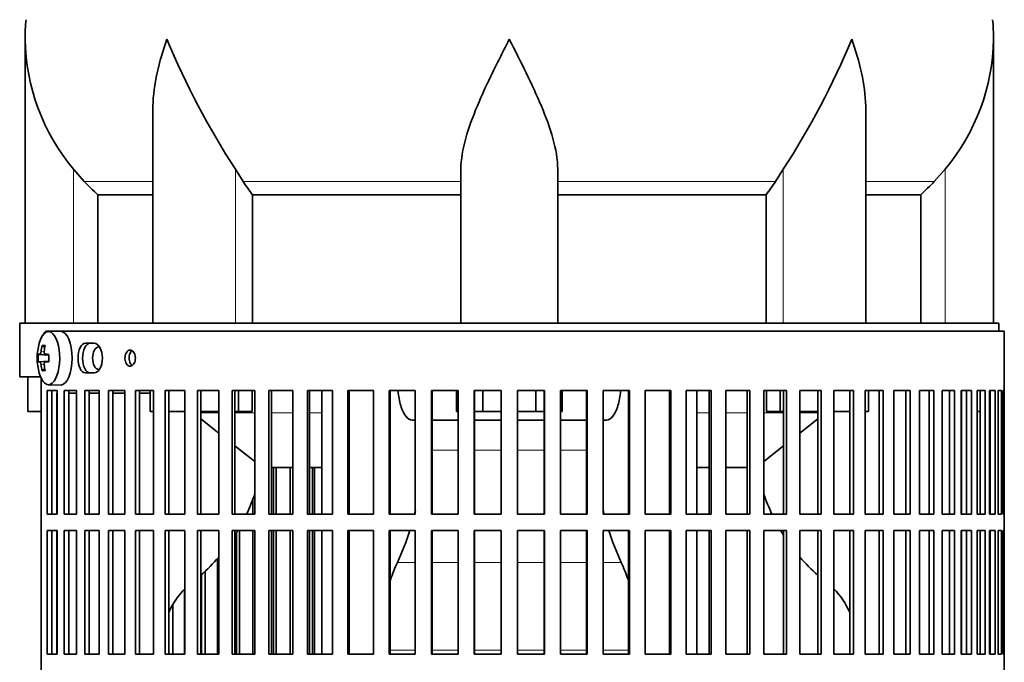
# Model space of a CAD drawing. Header units: millimetres. Extents: x 160 to 756, y -1232 to 1417.
# Tile 11 of 16: x 503 to 686, y 112 to 231. Entities that reach past the tile are written whole.
import ezdxf

# ---------------------------------------------------------------- set-up
doc = ezdxf.new("R2010")
doc.units = ezdxf.units.MM
for name, color, linetype in [('M5X8_UNI7687', 7, 'Continuous'), ('VSI134_DIFFUSORE', 7, 'Continuous'), ('VSI134_FILTRO_A', 7, 'Continuous'), ('VSI134_FILTRO_B', 7, 'Continuous'), ('VSI134_SUPPORTO_', 7, 'Continuous')]:
    doc.layers.add(name, color=color, linetype=linetype)

# ---------------------------------------------------------------- blocks, each defined once
blk = doc.blocks.new('SE3')
at = {"layer": 'M5X8_UNI7687', "color": 7, "linetype": 'Continuous', "lineweight": 35}
for p, q in [((510.65, 173.18), (508.38, 173.11)), ((507.21, 170.52), (507.72, 170.13)), ((506.52, 168.88), (508.49, 168.73)), ((507.82, 168.89), (508.49, 168.83)), ((506.52, 167.49), (508.49, 167.63)), ((508.49, 167.54), (507.82, 167.47)), ((507.21, 165.85), (507.72, 166.24)), ((508.38, 163.25), (510.65, 163.18))]:
    blk.add_line(p, q, dxfattribs=at)
at = {"layer": 'M5X8_UNI7687', "color": 4, "linetype": 'Continuous', "lineweight": 9}
for p, q in [((508.49, 168.74), (506.81, 168.89)), ((507.02, 169.39), (507.63, 169.34)), ((507.83, 168.89), (508.49, 168.83)), ((506.81, 167.47), (508.49, 167.63)), ((507.63, 167.03), (507.02, 166.98)), ((508.49, 167.54), (507.83, 167.47))]:
    blk.add_line(p, q, dxfattribs=at)
at = {"layer": 'M5X8_UNI7687', "color": 7, "linetype": 'Continuous', "lineweight": 35}
for centre, radius, start, end in [((516.3, 168.18), 10, 163.7273, 196.2727), ((515.92, 168.18), 9.42, 175.7871, 184.2129)]:
    blk.add_arc(centre, radius, start, end, dxfattribs=at)
for centre, major_axis, ratio, start_param, end_param in [((508.41, 168.18), (0, -4.93), 0.422618, 0, 4.10793), ((510.68, 168.18), (0, 5), 0.422618, 0, 0.012961), ((510.68, 168.18), (0, 5), 0.422618, 3.141593, 6.283185), ((516.35, 168.18), (0, 10), 0.939693, 1.335108, 1.449667), ((514.3, 165.12), (-7.75, 5.06), 0.247104, -0.4365, -0.286808), ((516.22, 168.18), (0, 10), 0.866025, 1.335108, 1.449667), ((516.28, 168.03), (-9.97, 0.79), 0.036834, -0.313745, -0.199185), ((516.28, 168.03), (-9.97, 0.79), 0.036834, -0.670562, -0.556003), ((513, 168.18), (0, 9.26), 0.488139, 1.49595, 1.645642), ((516.28, 168.34), (-9.97, -0.79), 0.036834, 0.199185, 0.313745), ((516.35, 168.18), (0, -10), 0.939693, 4.833518, 4.948078), ((516.22, 168.18), (0, -10), 0.866025, 4.833518, 4.948078), ((516.28, 168.34), (-9.97, -0.79), 0.036834, 0.556003, 0.670562), ((508.41, 168.18), (0, -4.93), 0.422618, 5.316848, 6.283185), ((514.3, 171.25), (-7.75, -5.06), 0.247104, 0.286808, 0.4365)]:
    blk.add_ellipse(centre, major_axis=major_axis, ratio=ratio, start_param=start_param, end_param=end_param, dxfattribs=at)
for points in [[(506.81, 168.89), (506.82, 168.89), (506.83, 168.9), (506.84, 168.9), (506.86, 168.92), (506.88, 168.93), (506.89, 168.95), (506.91, 168.98), (506.92, 169.01), (506.94, 169.04), (506.95, 169.08), (506.97, 169.12), (506.98, 169.16), (506.99, 169.2), (507, 169.25), (507.01, 169.29), (507.02, 169.34), (507.02, 169.37), (507.02, 169.39)], [(507.62, 169.39), (507.62, 169.37), (507.62, 169.34), (507.62, 169.29), (507.62, 169.25), (507.62, 169.2), (507.63, 169.16), (507.64, 169.12), (507.65, 169.08), (507.66, 169.04), (507.68, 169.01), (507.7, 168.98), (507.72, 168.95), (507.74, 168.93), (507.76, 168.92), (507.78, 168.9), (507.81, 168.9), (507.82, 168.89), (507.83, 168.89)], [(507.02, 166.98), (507.02, 166.99), (507.02, 167.03), (507.01, 167.07), (507, 167.12), (506.99, 167.16), (506.98, 167.21), (506.97, 167.25), (506.95, 167.29), (506.94, 167.33), (506.92, 167.36), (506.91, 167.39), (506.89, 167.41), (506.88, 167.43), (506.86, 167.45), (506.84, 167.46), (506.83, 167.47), (506.82, 167.47), (506.81, 167.47)], [(507.83, 167.47), (507.82, 167.47), (507.81, 167.47), (507.78, 167.46), (507.76, 167.45), (507.74, 167.43), (507.72, 167.41), (507.7, 167.39), (507.68, 167.36), (507.66, 167.33), (507.65, 167.29), (507.64, 167.25), (507.63, 167.21), (507.62, 167.16), (507.62, 167.12), (507.62, 167.07), (507.62, 167.03), (507.62, 166.99), (507.62, 166.98)]]:
    blk.add_open_spline(points, degree=3, dxfattribs=at)
at = {"layer": 'VSI134_DIFFUSORE', "color": 7, "linetype": 'Continuous', "lineweight": 35}
for p, q in [((504.06, 227.42), (504.06, 174.68)), ((684.06, 174.68), (684.06, 227.42)), ((527.78, 214.04), (527.78, 174.68)), ((660.33, 174.68), (660.33, 214.04)), ((515.07, 200.98), (513.06, 203.28)), ((544.57, 200.98), (543.15, 203.28)), ((585.06, 174.68), (585.06, 203.28)), ((603.06, 174.68), (603.06, 203.28)), ((644.97, 203.28), (643.55, 200.98)), ((675.06, 203.28), (673.05, 200.98)), ((517.59, 198.54), (527.78, 198.54)), ((517.59, 174.68), (517.59, 198.54)), ((546.35, 198.54), (585.06, 198.54)), ((546.35, 174.68), (546.35, 198.54)), ((603.06, 198.54), (641.77, 198.54)), ((641.77, 198.54), (641.77, 174.68)), ((660.33, 198.54), (670.53, 198.54)), ((670.53, 198.54), (670.53, 174.68))]:
    blk.add_line(p, q, dxfattribs=at)
at = {"layer": 'VSI134_DIFFUSORE', "color": 4, "linetype": 'Continuous', "lineweight": 9}
for p, q in [((513.06, 174.68), (513.06, 203.28)), ((543.15, 174.68), (543.15, 203.28)), ((644.97, 174.68), (644.97, 203.28)), ((675.06, 174.68), (675.06, 203.28)), ((527.78, 200.98), (515.07, 200.98)), ((585.06, 200.98), (544.57, 200.98)), ((603.06, 200.98), (643.55, 200.98)), ((660.33, 200.98), (673.05, 200.98))]:
    blk.add_line(p, q, dxfattribs=at)
at = {"layer": 'VSI134_DIFFUSORE', "color": 7, "linetype": 'Continuous', "lineweight": 35}
for centre, radius, start, end in [((542.56, 227.41), 38.5, 174.5826, 180.0014), ((645.56, 227.41), 38.5, 359.9671, 5.4174), ((542.75, 228.09), 38.7, 181.0158, 219.8906), ((668.74, 284.94), 149.81, 202.5842, 213.0334), ((519.38, 284.94), 149.81, 326.9666, 337.4158), ((645.37, 228.09), 38.7, 320.1094, 358.9842), ((577.68, 223.2), 39.88, 213.8582, 218.2062), ((610.43, 223.2), 39.88, 321.7938, 326.1418)]:
    blk.add_arc(centre, radius, start, end, dxfattribs=at)
for points, knots in [([(527.78, 214.03), (527.78, 214.35), (527.79, 214.68), (527.94, 219.05), (528.92, 223.26), (530.42, 227.41)], [0.4601729, 0.4601729, 0.4601729, 0.4601729, 0.5, 0.5, 1, 1, 1, 1]), ([(585.06, 203.28), (585.06, 205.11), (585.42, 207.05), (586.52, 210.99), (587.26, 213), (588.98, 217.1), (589.93, 219.14), (591.44, 222.22), (591.95, 223.25), (592.99, 225.32), (593.53, 226.38), (594.06, 227.41)], [0, 0, 0, 0, 0.25, 0.25, 0.5, 0.5, 0.75, 0.75, 0.875, 0.875, 1, 1, 1, 1]), ([(603.06, 203.28), (603.06, 205.11), (602.71, 207.01), (601.61, 210.97), (600.86, 212.98), (598.32, 219.05), (596.17, 223.26), (594.06, 227.41)], [0, 0, 0, 0, 0.25, 0.25, 0.5, 0.5, 1, 1, 1, 1]), ([(660.33, 214.03), (660.33, 214.35), (660.33, 214.68), (660.18, 219.05), (659.19, 223.26), (657.7, 227.41)], [0.4601729, 0.4601729, 0.4601729, 0.4601729, 0.5, 0.5, 1, 1, 1, 1])]:
    blk.add_open_spline(points, degree=3, knots=knots, dxfattribs=at)
for points in [[(517.59, 198.54), (516.71, 199.32), (515.88, 200.14), (515.07, 200.98)], [(673.05, 200.98), (672.24, 200.14), (671.4, 199.32), (670.53, 198.54)]]:
    blk.add_open_spline(points, degree=3, dxfattribs=at)
at = {"layer": 'VSI134_FILTRO_A', "color": 7, "linetype": 'Continuous', "lineweight": 35}
for p, q in [((686.06, 173.18), (508.09, 173.18)), ((686.06, -27.82), (686.06, 173.18)), ((516.9, 170.93), (515.28, 170.93)), ((515.28, 165.43), (516.9, 165.43)), ((507.07, 164.41), (507.07, -19.04)), ((508.14, 162.18), (508.14, 139.18)), ((510.05, 162.18), (508.14, 162.18)), ((509.06, 162.18), (509.06, 139.18)), ((510.05, 162.18), (510.05, 139.18)), ((511.33, 162.18), (511.33, 139.18)), ((513.64, 162.18), (511.33, 162.18)), ((512.22, 162.18), (512.22, 139.18)), ((513.64, 162.18), (513.64, 139.18)), ((515.15, 162.18), (515.15, 139.18)), ((517.84, 162.18), (515.15, 162.18)), ((515.99, 162.18), (515.99, 139.18)), ((517.84, 162.18), (517.84, 139.18)), ((519.57, 162.18), (519.57, 139.18)), ((522.62, 162.18), (519.57, 162.18)), ((520.37, 162.18), (520.37, 139.18)), ((522.62, 162.18), (522.62, 139.18)), ((524.56, 162.18), (524.56, 139.18)), ((527.94, 162.18), (524.56, 162.18)), ((525.3, 162.18), (525.3, 139.18)), ((527.94, 162.18), (527.94, 139.18)), ((530.08, 162.18), (530.08, 139.18)), ((533.77, 162.18), (530.08, 162.18)), ((530.76, 162.18), (530.76, 139.18)), ((533.77, 162.18), (533.77, 139.18)), ((536.09, 162.18), (536.09, 139.18)), ((540.06, 162.18), (536.09, 162.18)), ((536.7, 162.18), (536.7, 139.18)), ((540.06, 162.18), (540.06, 139.18)), ((542.54, 162.18), (542.54, 139.18)), ((546.75, 162.18), (542.54, 162.18)), ((543.07, 162.18), (543.07, 139.18)), ((546.75, 162.18), (546.75, 139.18)), ((549.38, 162.18), (549.38, 139.18)), ((553.81, 162.18), (549.38, 162.18)), ((549.84, 162.18), (549.84, 139.18)), ((553.81, 162.18), (553.81, 139.18)), ((556.55, 162.18), (556.55, 139.18)), ((561.17, 162.18), (556.55, 162.18)), ((556.94, 162.18), (556.94, 139.18)), ((561.17, 162.18), (561.17, 139.18)), ((564.02, 162.18), (564.02, 139.18)), ((568.79, 162.18), (564.02, 162.18)), ((564.32, 162.18), (564.32, 139.18)), ((568.79, 162.18), (568.79, 139.18)), ((571.71, 162.18), (571.71, 139.18)), ((576.59, 162.18), (571.71, 162.18)), ((571.93, 162.18), (571.93, 139.18)), ((576.59, 162.18), (576.59, 139.18)), ((579.58, 162.18), (579.58, 139.18)), ((584.53, 162.18), (579.58, 162.18)), ((579.71, 162.18), (579.71, 139.18)), ((584.53, 162.18), (584.53, 139.18)), ((587.55, 162.18), (587.55, 139.18)), ((592.54, 162.18), (587.55, 162.18)), ((587.59, 162.18), (587.59, 139.18)), ((592.54, 162.18), (592.54, 139.18)), ((595.57, 162.18), (595.57, 139.18)), ((600.57, 162.18), (595.57, 162.18)), ((600.52, 162.18), (600.52, 139.18)), ((600.57, 162.18), (600.57, 139.18)), ((603.58, 162.18), (603.58, 139.18)), ((608.54, 162.18), (603.58, 162.18)), ((608.41, 162.18), (608.41, 139.18)), ((608.54, 162.18), (608.54, 139.18)), ((611.52, 162.18), (611.52, 139.18)), ((616.4, 162.18), (611.52, 162.18)), ((616.19, 162.18), (616.19, 139.18)), ((616.4, 162.18), (616.4, 139.18)), ((619.33, 162.18), (619.33, 139.18)), ((624.1, 162.18), (619.33, 162.18)), ((623.8, 162.18), (623.8, 139.18)), ((624.1, 162.18), (624.1, 139.18)), ((626.94, 162.18), (626.94, 139.18)), ((631.56, 162.18), (626.94, 162.18)), ((631.18, 162.18), (631.18, 139.18)), ((631.56, 162.18), (631.56, 139.18)), ((634.31, 162.18), (634.31, 139.18)), ((638.74, 162.18), (634.31, 162.18)), ((638.28, 162.18), (638.28, 139.18)), ((638.74, 162.18), (638.74, 139.18)), ((641.36, 162.18), (641.36, 139.18)), ((645.58, 162.18), (641.36, 162.18)), ((645.04, 162.18), (645.04, 139.18)), ((645.58, 162.18), (645.58, 139.18)), ((648.06, 162.18), (648.06, 139.18)), ((652.03, 162.18), (648.06, 162.18)), ((651.42, 162.18), (651.42, 139.18)), ((652.03, 162.18), (652.03, 139.18)), ((654.35, 162.18), (654.35, 139.18)), ((658.03, 162.18), (654.35, 162.18)), ((657.36, 162.18), (657.36, 139.18)), ((658.03, 162.18), (658.03, 139.18)), ((663.55, 162.18), (660.17, 162.18)), ((660.17, 162.18), (660.17, 139.18)), ((662.81, 162.18), (662.81, 139.18)), ((663.55, 162.18), (663.55, 139.18)), ((668.54, 162.18), (665.5, 162.18)), ((665.5, 162.18), (665.5, 139.18)), ((667.75, 162.18), (667.75, 139.18)), ((668.54, 162.18), (668.54, 139.18)), ((672.96, 162.18), (670.28, 162.18)), ((670.28, 162.18), (670.28, 139.18)), ((672.12, 162.18), (672.12, 139.18)), ((672.96, 162.18), (672.96, 139.18)), ((676.79, 162.18), (674.48, 162.18)), ((674.48, 162.18), (674.48, 139.18)), ((675.9, 162.18), (675.9, 139.18)), ((676.79, 162.18), (676.79, 139.18)), ((679.98, 162.18), (678.07, 162.18)), ((678.07, 162.18), (678.07, 139.18)), ((679.06, 162.18), (679.06, 139.18)), ((679.98, 162.18), (679.98, 139.18)), ((682.52, 162.18), (681.02, 162.18)), ((681.02, 162.18), (681.02, 139.18)), ((681.57, 162.18), (681.57, 139.18)), ((682.52, 162.18), (682.52, 139.18)), ((684.38, 162.18), (683.3, 162.18)), ((683.3, 162.18), (683.3, 139.18)), ((683.41, 162.18), (683.41, 139.18)), ((684.38, 162.18), (684.38, 139.18)), ((685.56, 162.18), (684.91, 162.18)), ((684.91, 162.18), (684.91, 139.18)), ((685.56, 162.18), (685.56, 139.18)), ((686.05, 162.18), (685.83, 162.18)), ((685.83, 162.18), (685.83, 139.18)), ((686.05, 162.18), (686.05, 139.18)), ((510.05, 139.18), (508.14, 139.18)), ((513.64, 139.18), (511.33, 139.18)), ((517.84, 139.18), (515.15, 139.18)), ((522.62, 139.18), (519.57, 139.18)), ((527.94, 139.18), (524.56, 139.18)), ((533.77, 139.18), (530.08, 139.18)), ((540.06, 139.18), (536.09, 139.18)), ((546.75, 139.18), (542.54, 139.18)), ((553.81, 139.18), (549.38, 139.18)), ((561.17, 139.18), (556.55, 139.18)), ((568.79, 139.18), (564.02, 139.18)), ((576.59, 139.18), (571.71, 139.18)), ((584.53, 139.18), (579.58, 139.18)), ((592.54, 139.18), (587.55, 139.18)), ((600.57, 139.18), (595.57, 139.18)), ((608.54, 139.18), (603.58, 139.18)), ((616.4, 139.18), (611.52, 139.18)), ((624.1, 139.18), (619.33, 139.18)), ((631.56, 139.18), (626.94, 139.18)), ((638.74, 139.18), (634.31, 139.18)), ((645.58, 139.18), (641.36, 139.18)), ((652.03, 139.18), (648.06, 139.18)), ((658.03, 139.18), (654.35, 139.18)), ((663.55, 139.18), (660.17, 139.18)), ((668.54, 139.18), (665.5, 139.18)), ((672.96, 139.18), (670.28, 139.18)), ((676.79, 139.18), (674.48, 139.18)), ((679.98, 139.18), (678.07, 139.18)), ((682.52, 139.18), (681.02, 139.18)), ((684.38, 139.18), (683.3, 139.18)), ((685.56, 139.18), (684.91, 139.18)), ((686.05, 139.18), (685.83, 139.18)), ((508.14, 136.18), (508.14, 113.18)), ((510.05, 136.18), (508.14, 136.18)), ((509.06, 136.18), (509.06, 113.18)), ((510.05, 136.18), (510.05, 113.18)), ((511.33, 136.18), (511.33, 113.18)), ((513.64, 136.18), (511.33, 136.18)), ((512.22, 136.18), (512.22, 113.18)), ((513.64, 136.18), (513.64, 113.18)), ((515.15, 136.18), (515.15, 113.18)), ((517.84, 136.18), (515.15, 136.18)), ((515.99, 136.18), (515.99, 113.18)), ((517.84, 136.18), (517.84, 113.18)), ((519.57, 136.18), (519.57, 113.18)), ((522.62, 136.18), (519.57, 136.18)), ((520.37, 136.18), (520.37, 113.18)), ((522.62, 136.18), (522.62, 113.18)), ((524.56, 136.18), (524.56, 113.18)), ((527.94, 136.18), (524.56, 136.18)), ((525.3, 136.18), (525.3, 113.18)), ((527.94, 136.18), (527.94, 113.18)), ((530.08, 136.18), (530.08, 113.18)), ((533.77, 136.18), (530.08, 136.18)), ((530.76, 136.18), (530.76, 113.18)), ((533.77, 136.18), (533.77, 113.18)), ((536.09, 136.18), (536.09, 113.18)), ((540.06, 136.18), (536.09, 136.18)), ((536.7, 136.18), (536.7, 113.18)), ((540.06, 136.18), (540.06, 113.18)), ((542.54, 136.18), (542.54, 113.18)), ((546.75, 136.18), (542.54, 136.18)), ((543.07, 136.18), (543.07, 113.18)), ((546.75, 136.18), (546.75, 113.18)), ((549.38, 136.18), (549.38, 113.18)), ((553.81, 136.18), (549.38, 136.18)), ((549.84, 136.18), (549.84, 113.18)), ((553.81, 136.18), (553.81, 113.18)), ((556.55, 136.18), (556.55, 113.18)), ((561.17, 136.18), (556.55, 136.18)), ((556.94, 136.18), (556.94, 113.18)), ((561.17, 136.18), (561.17, 113.18)), ((564.02, 136.18), (564.02, 113.18)), ((568.79, 136.18), (564.02, 136.18)), ((564.32, 136.18), (564.32, 113.18)), ((568.79, 136.18), (568.79, 113.18)), ((571.71, 136.18), (571.71, 113.18)), ((576.59, 136.18), (571.71, 136.18)), ((571.93, 136.18), (571.93, 113.18)), ((576.59, 136.18), (576.59, 113.18)), ((579.58, 136.18), (579.58, 113.18)), ((584.53, 136.18), (579.58, 136.18)), ((579.71, 136.18), (579.71, 113.18)), ((584.53, 136.18), (584.53, 113.18)), ((587.55, 136.18), (587.55, 113.18)), ((592.54, 136.18), (587.55, 136.18)), ((587.59, 136.18), (587.59, 113.18)), ((592.54, 136.18), (592.54, 113.18)), ((595.57, 136.18), (595.57, 113.18)), ((600.57, 136.18), (595.57, 136.18)), ((600.52, 136.18), (600.52, 113.18)), ((600.57, 136.18), (600.57, 113.18)), ((603.58, 136.18), (603.58, 113.18)), ((608.54, 136.18), (603.58, 136.18)), ((608.41, 136.18), (608.41, 113.18)), ((608.54, 136.18), (608.54, 113.18)), ((611.52, 136.18), (611.52, 113.18)), ((616.4, 136.18), (611.52, 136.18)), ((616.19, 136.18), (616.19, 113.18)), ((616.4, 136.18), (616.4, 113.18)), ((619.33, 136.18), (619.33, 113.18)), ((624.1, 136.18), (619.33, 136.18)), ((623.8, 136.18), (623.8, 113.18)), ((624.1, 136.18), (624.1, 113.18)), ((626.94, 136.18), (626.94, 113.18)), ((631.56, 136.18), (626.94, 136.18)), ((631.18, 136.18), (631.18, 113.18)), ((631.56, 136.18), (631.56, 113.18)), ((634.31, 136.18), (634.31, 113.18)), ((638.74, 136.18), (634.31, 136.18)), ((638.28, 136.18), (638.28, 113.18)), ((638.74, 136.18), (638.74, 113.18)), ((641.36, 136.18), (641.36, 113.18)), ((645.58, 136.18), (641.36, 136.18)), ((645.04, 136.18), (645.04, 113.18)), ((645.58, 136.18), (645.58, 113.18)), ((648.06, 136.18), (648.06, 113.18)), ((652.03, 136.18), (648.06, 136.18)), ((651.42, 136.18), (651.42, 113.18)), ((652.03, 136.18), (652.03, 113.18)), ((654.35, 136.18), (654.35, 113.18)), ((658.03, 136.18), (654.35, 136.18)), ((657.36, 136.18), (657.36, 113.18)), ((658.03, 136.18), (658.03, 113.18)), ((663.55, 136.18), (660.17, 136.18)), ((660.17, 136.18), (660.17, 113.18)), ((662.81, 136.18), (662.81, 113.18)), ((663.55, 136.18), (663.55, 113.18)), ((668.54, 136.18), (665.5, 136.18)), ((665.5, 136.18), (665.5, 113.18)), ((667.75, 136.18), (667.75, 113.18)), ((668.54, 136.18), (668.54, 113.18)), ((672.96, 136.18), (670.28, 136.18)), ((670.28, 136.18), (670.28, 113.18)), ((672.12, 136.18), (672.12, 113.18)), ((672.96, 136.18), (672.96, 113.18)), ((676.79, 136.18), (674.48, 136.18)), ((674.48, 136.18), (674.48, 113.18)), ((675.9, 136.18), (675.9, 113.18)), ((676.79, 136.18), (676.79, 113.18)), ((679.98, 136.18), (678.07, 136.18)), ((678.07, 136.18), (678.07, 113.18)), ((679.06, 136.18), (679.06, 113.18)), ((679.98, 136.18), (679.98, 113.18)), ((682.52, 136.18), (681.02, 136.18)), ((681.02, 136.18), (681.02, 113.18)), ((681.57, 136.18), (681.57, 113.18)), ((682.52, 136.18), (682.52, 113.18)), ((684.38, 136.18), (683.3, 136.18)), ((683.3, 136.18), (683.3, 113.18)), ((683.41, 136.18), (683.41, 113.18)), ((684.38, 136.18), (684.38, 113.18)), ((685.56, 136.18), (684.91, 136.18)), ((684.91, 136.18), (684.91, 113.18)), ((685.56, 136.18), (685.56, 113.18)), ((686.05, 136.18), (685.83, 136.18)), ((685.83, 136.18), (685.83, 113.18)), ((686.05, 136.18), (686.05, 113.18)), ((510.05, 113.18), (508.14, 113.18)), ((513.64, 113.18), (511.33, 113.18)), ((517.84, 113.18), (515.15, 113.18)), ((522.62, 113.18), (519.57, 113.18)), ((527.94, 113.18), (524.56, 113.18)), ((533.77, 113.18), (530.08, 113.18)), ((540.06, 113.18), (536.09, 113.18)), ((546.75, 113.18), (542.54, 113.18)), ((553.81, 113.18), (549.38, 113.18)), ((561.17, 113.18), (556.55, 113.18)), ((568.79, 113.18), (564.02, 113.18)), ((576.59, 113.18), (571.71, 113.18)), ((584.53, 113.18), (579.58, 113.18)), ((592.54, 113.18), (587.55, 113.18)), ((600.57, 113.18), (595.57, 113.18)), ((608.54, 113.18), (603.58, 113.18)), ((616.4, 113.18), (611.52, 113.18)), ((624.1, 113.18), (619.33, 113.18)), ((631.56, 113.18), (626.94, 113.18)), ((638.74, 113.18), (634.31, 113.18)), ((645.58, 113.18), (641.36, 113.18)), ((652.03, 113.18), (648.06, 113.18)), ((658.03, 113.18), (654.35, 113.18)), ((663.55, 113.18), (660.17, 113.18)), ((668.54, 113.18), (665.5, 113.18)), ((672.96, 113.18), (670.28, 113.18)), ((676.79, 113.18), (674.48, 113.18)), ((679.98, 113.18), (678.07, 113.18)), ((682.52, 113.18), (681.02, 113.18)), ((684.38, 113.18), (683.3, 113.18)), ((685.56, 113.18), (684.91, 113.18)), ((686.05, 113.18), (685.83, 113.18))]:
    blk.add_line(p, q, dxfattribs=at)
for points, knots in [([(508.09, 173.18), (508.02, 173.18), (507.95, 173.16), (507.82, 173.09), (507.75, 173.03), (507.63, 172.88), (507.57, 172.79), (507.48, 172.6), (507.44, 172.52), (507.41, 172.43)], [0, 0, 0, 0, 0.125, 0.125, 0.25, 0.25, 0.375, 0.375, 0.4609222, 0.4609222, 0.4609222, 0.4609222]), ([(515.28, 170.93), (514.91, 170.93), (514.55, 170.64), (514.04, 169.62), (513.9, 168.9), (513.9, 167.47), (514.04, 166.75), (514.55, 165.73), (514.91, 165.43), (515.28, 165.43)], [0, 0, 0, 0, 0.25, 0.25, 0.5, 0.5, 0.75, 0.75, 1, 1, 1, 1]), ([(516.14, 165.43), (515.76, 165.43), (515.4, 165.73), (514.9, 166.75), (514.75, 167.46), (514.75, 168.9), (514.9, 169.61), (515.41, 170.64), (515.76, 170.93), (516.14, 170.93)], [0, 0, 0, 0, 0.25, 0.25, 0.5, 0.5, 0.75, 0.75, 1, 1, 1, 1]), ([(516.9, 170.93), (517.3, 170.93), (517.69, 170.64), (518.26, 169.62), (518.43, 168.9), (518.43, 167.47), (518.27, 166.75), (517.69, 165.73), (517.3, 165.43), (516.9, 165.43)], [0, 0, 0, 0, 0.25, 0.25, 0.5, 0.5, 0.75, 0.75, 1, 1, 1, 1]), ([(522.63, 168.18), (522.63, 168.35), (522.65, 168.52), (522.68, 168.68), (522.72, 168.84), (522.77, 168.99), (522.83, 169.12), (522.9, 169.25), (522.98, 169.37), (523.07, 169.46), (523.16, 169.54), (523.27, 169.61), (523.37, 169.65), (523.48, 169.68), (523.59, 169.69), (523.69, 169.67), (523.8, 169.65), (523.91, 169.61), (524.01, 169.53), (524.1, 169.46), (524.19, 169.36), (524.27, 169.24), (524.35, 169.12), (524.41, 168.98), (524.46, 168.83), (524.51, 168.67), (524.54, 168.51), (524.55, 168.34), (524.55, 168.29), (524.56, 168.24), (524.56, 168.18), (524.56, 168.02), (524.54, 167.85), (524.5, 167.69), (524.46, 167.53), (524.41, 167.38), (524.34, 167.25), (524.27, 167.12), (524.19, 167), (524.1, 166.91), (524, 166.82), (523.9, 166.76), (523.79, 166.72), (523.69, 166.68), (523.58, 166.67), (523.47, 166.69), (523.36, 166.71), (523.26, 166.76), (523.16, 166.83), (523.07, 166.91), (522.98, 167.01), (522.9, 167.13), (522.83, 167.25), (522.76, 167.39), (522.72, 167.54), (522.67, 167.69), (522.64, 167.86), (522.63, 168.03), (522.63, 168.08), (522.63, 168.13), (522.63, 168.18)], [0, 0, 0, 0, 0.053705, 0.053705, 0.053705, 0.107409, 0.107409, 0.107409, 0.161118, 0.161118, 0.161118, 0.21483, 0.21483, 0.21483, 0.268537, 0.268537, 0.268537, 0.322238, 0.322238, 0.322238, 0.375943, 0.375943, 0.375943, 0.429653, 0.429653, 0.429653, 0.483364, 0.483364, 0.483364, 0.5, 0.5, 0.5, 0.553705, 0.553705, 0.553705, 0.607409, 0.607409, 0.607409, 0.661118, 0.661118, 0.661118, 0.71483, 0.71483, 0.71483, 0.768537, 0.768537, 0.768537, 0.822238, 0.822238, 0.822238, 0.875943, 0.875943, 0.875943, 0.929653, 0.929653, 0.929653, 0.983364, 0.983364, 0.983364, 1, 1, 1, 1]), ([(523.96, 169.56), (523.95, 169.55), (523.94, 169.54), (523.93, 169.53), (523.83, 169.46), (523.74, 169.36), (523.67, 169.24), (523.59, 169.12), (523.53, 168.98), (523.48, 168.83), (523.44, 168.67), (523.41, 168.51), (523.4, 168.34), (523.39, 168.29), (523.39, 168.24), (523.39, 168.18), (523.39, 168.02), (523.41, 167.85), (523.45, 167.69), (523.48, 167.53), (523.53, 167.38), (523.6, 167.25), (523.67, 167.12), (523.75, 167), (523.84, 166.91), (523.88, 166.87), (523.92, 166.84), (523.96, 166.81)], [0.3155206, 0.3155206, 0.3155206, 0.3155206, 0.3222379, 0.3222379, 0.3222379, 0.3759422, 0.3759422, 0.3759422, 0.429653, 0.429653, 0.429653, 0.483364, 0.483364, 0.483364, 0.5, 0.5, 0.5, 0.5537044, 0.5537044, 0.5537044, 0.6074086, 0.6074086, 0.6074086, 0.6611174, 0.6611174, 0.6611174, 0.6840717, 0.6840717, 0.6840717, 0.6840717])]:
    blk.add_open_spline(points, degree=3, knots=knots, dxfattribs=at)
at = {"layer": 'VSI134_FILTRO_B', "color": 7, "linetype": 'Continuous', "lineweight": 35}
for p, q in [((550.24, 147.89), (550.24, 139.18)), ((550.74, 147.89), (550.74, 139.18)), ((553.35, 147.89), (553.35, 139.18)), ((557.46, 147.89), (557.46, 139.18)), ((557.88, 147.89), (557.88, 139.18)), ((546.41, 141.97), (546.41, 139.18)), ((543.36, 135.72), (543.36, 113.18)), ((543.93, 136.18), (543.93, 113.18)), ((546.41, 136.18), (546.41, 113.18)), ((550.24, 136.18), (550.24, 113.18)), ((550.74, 136.18), (550.74, 113.18)), ((553.35, 136.18), (553.35, 113.18)), ((557.46, 136.18), (557.46, 113.18)), ((557.88, 136.18), (557.88, 113.18)), ((539.83, 130.96), (539.83, 113.18)), ((537.5, 128.57), (537.5, 113.18)), ((536.86, 127.99), (536.86, 113.18)), ((533.67, 125.25), (533.67, 113.18)), ((530.8, 121), (530.8, 113.18)), ((531.5, 122.38), (531.5, 113.18))]:
    blk.add_line(p, q, dxfattribs=at)
at = {"layer": 'VSI134_SUPPORTO_', "color": 7, "linetype": 'Continuous', "lineweight": 35}
for p, q in [((685.06, 174.68), (503.06, 174.68)), ((503.06, 174.68), (503.06, 164.68)), ((685.06, 173.18), (685.06, 174.68)), ((506.94, 164.68), (503.06, 164.68)), ((504.56, 158.28), (504.56, 164.68)), ((509.98, 161.68), (509.98, 139.18)), ((510.05, 161.68), (509.98, 161.68)), ((513.64, 161.68), (512.22, 161.68)), ((517.84, 161.68), (515.99, 161.68)), ((522.62, 161.68), (520.37, 161.68)), ((527.3, 161.68), (525.3, 161.68)), ((527.3, 158.28), (527.3, 162.18)), ((543.72, 158.28), (543.72, 162.18)), ((546.26, 158.28), (546.26, 162.18)), ((559.23, 139.18), (559.23, 162.18)), ((584.24, 158.28), (584.24, 162.18)), ((589.15, 158.28), (589.15, 162.18)), ((598.97, 158.28), (598.97, 162.18)), ((603.87, 158.28), (603.87, 162.18)), ((628.88, 139.18), (628.88, 162.18)), ((641.85, 158.28), (641.85, 162.18)), ((644.39, 158.28), (644.39, 162.18)), ((660.81, 158.28), (660.81, 162.18)), ((678.13, 162.18), (678.13, 139.18)), ((507.07, 158.28), (504.56, 158.28)), ((527.94, 158.28), (527.3, 158.28)), ((533.77, 158.28), (530.76, 158.28)), ((540.06, 158.28), (536.7, 158.28)), ((543.72, 158.28), (543.07, 158.28)), ((546.26, 158.28), (543.72, 158.28)), ((584.53, 158.28), (584.24, 158.28)), ((589.15, 158.28), (587.59, 158.28)), ((592.54, 158.28), (589.15, 158.28)), ((598.97, 158.28), (595.57, 158.28)), ((600.52, 158.28), (598.97, 158.28)), ((603.87, 158.28), (603.58, 158.28)), ((644.39, 158.28), (641.85, 158.28)), ((645.04, 158.28), (644.39, 158.28)), ((651.42, 158.28), (648.06, 158.28)), ((657.36, 158.28), (654.35, 158.28)), ((660.81, 158.28), (660.17, 158.28)), ((681.57, 158.28), (681.02, 158.28)), ((683.41, 158.28), (683.3, 158.28)), ((536.7, 156.9), (540.06, 154.25)), ((576.59, 156.68), (575.99, 156.68)), ((584.53, 156.68), (579.71, 156.68)), ((592.54, 156.68), (587.59, 156.68)), ((600.52, 156.68), (595.57, 156.68)), ((608.41, 156.68), (603.58, 156.68)), ((612.13, 156.68), (611.52, 156.68)), ((648.06, 154.25), (651.42, 156.9)), ((543.07, 151.86), (546.75, 148.95)), ((641.36, 148.95), (645.04, 151.86)), ((549.84, 147.89), (553.81, 147.89)), ((556.94, 147.89), (559.23, 147.89)), ((628.88, 147.89), (631.18, 147.89)), ((634.31, 147.89), (638.28, 147.89)), ((509.98, 136.18), (509.98, 113.18)), ((559.23, 113.18), (559.23, 136.18)), ((628.88, 113.18), (628.88, 136.18)), ((678.13, 136.18), (678.13, 113.18))]:
    blk.add_line(p, q, dxfattribs=at)
at = {"layer": 'VSI134_SUPPORTO_', "color": 4, "linetype": 'Continuous', "lineweight": 9}
for p, q in [((540.06, 158.03), (536.7, 158.03)), ((546.75, 158.03), (543.07, 158.03)), ((553.81, 158.03), (549.84, 158.03)), ((559.23, 158.03), (556.94, 158.03)), ((631.18, 158.03), (628.88, 158.03)), ((638.28, 158.03), (634.31, 158.03)), ((645.04, 158.03), (641.36, 158.03)), ((651.42, 158.03), (648.06, 158.03)), ((579.71, 151.08), (584.53, 151.08)), ((587.59, 151.08), (592.54, 151.08)), ((595.57, 151.08), (600.52, 151.08)), ((603.58, 151.08), (608.41, 151.08)), ((573.26, 130.24), (576.59, 130.24)), ((579.71, 130.24), (584.53, 130.24)), ((587.59, 130.24), (592.54, 130.24)), ((595.57, 130.24), (600.52, 130.24)), ((603.58, 130.24), (608.41, 130.24)), ((611.52, 130.24), (614.85, 130.24)), ((571.93, 113.95), (576.59, 113.95)), ((579.71, 113.95), (584.53, 113.95)), ((587.59, 113.95), (592.54, 113.95)), ((595.57, 113.95), (600.52, 113.95)), ((603.58, 113.95), (608.41, 113.95)), ((611.52, 113.95), (616.19, 113.95))]:
    blk.add_line(p, q, dxfattribs=at)
at = {"layer": 'VSI134_SUPPORTO_', "color": 7, "linetype": 'Continuous', "lineweight": 35}
for centre, radius, start, end in [((526.81, 151.81), 51.21, 345.7276, 346.5315), ((661.33, 151.81), 51.24, 193.4782, 194.277), ((526.81, 151.81), 51.21, 335.1004, 342.2404), ((661.33, 151.81), 51.24, 197.7563, 204.8944), ((606.62, 115.18), 36.61, 155.6995, 161.152), ((581.5, 115.18), 36.6, 18.895, 24.3032)]:
    blk.add_arc(centre, radius, start, end, dxfattribs=at)
for centre, major_axis, start_param, end_param in [((516.45, 155.14), (0, -35), 1.097453, 1.214155), ((671.66, 155.14), (0, -35), 5.06903, 5.185732), ((516.45, 155.14), (0, -35), 0.967176, 0.998482), ((671.66, 155.14), (0, -35), -0.998482, -0.967176), ((516.45, 155.14), (0, -35), 0.676569, 0.818266), ((671.66, 155.14), (0, -35), 5.464919, 5.606617), ((543.24, 114.41), (0, 15), 0.752814, 1.121918), ((644.87, 114.41), (0, 15), 5.161267, 5.530371)]:
    blk.add_ellipse(centre, major_axis=major_axis, ratio=0.92388, start_param=start_param, end_param=end_param, dxfattribs=at)
for points, knots in [([(517.74, 170.28), (517.44, 170.28), (517.15, 170.06), (516.73, 169.28), (516.62, 168.73), (516.62, 167.64), (516.73, 167.09), (517.14, 166.31), (517.44, 166.08), (517.74, 166.08), (517.74, 166.08), (517.74, 166.08)], [0.2501942, 0.2501942, 0.2501942, 0.2501942, 0.375, 0.375, 0.5, 0.5, 0.625, 0.625, 0.75, 0.75, 0.7502028, 0.7502028, 0.7502028, 0.7502028]), ([(573.36, 162.18), (573.38, 162.02), (573.39, 161.86), (573.52, 160.75), (573.71, 159.85), (574.21, 158.34), (574.52, 157.73), (575.22, 156.9), (575.6, 156.68), (575.99, 156.68)], [0.2091858, 0.2091858, 0.2091858, 0.2091858, 0.25, 0.25, 0.5, 0.5, 0.75, 0.75, 1, 1, 1, 1]), ([(612.13, 156.68), (612.51, 156.68), (612.9, 156.9), (613.59, 157.73), (613.91, 158.34), (614.41, 159.85), (614.6, 160.75), (614.72, 161.87), (614.74, 162.02), (614.75, 162.18)], [0, 0, 0, 0, 0.25, 0.25, 0.5, 0.5, 0.75, 0.75, 0.7906554, 0.7906554, 0.7906554, 0.7906554]), ([(576.6, 156.52), (576.57, 156.54), (576.54, 156.56), (576.38, 156.65), (576.25, 156.68), (576.11, 156.68)], [0.8474962, 0.8474962, 0.8474962, 0.8474962, 0.875, 0.875, 1, 1, 1, 1]), ([(611.52, 156.52), (611.55, 156.54), (611.57, 156.56), (611.73, 156.65), (611.87, 156.68), (612, 156.68)], [0.8474962, 0.8474962, 0.8474962, 0.8474962, 0.875, 0.875, 1, 1, 1, 1])]:
    blk.add_open_spline(points, degree=3, knots=knots, dxfattribs=at)

msp = doc.modelspace()

# ---------------------------------------------------------------- block references
msp.add_blockref('SE3', (0, 0))

doc.saveas('drawing.dxf')
